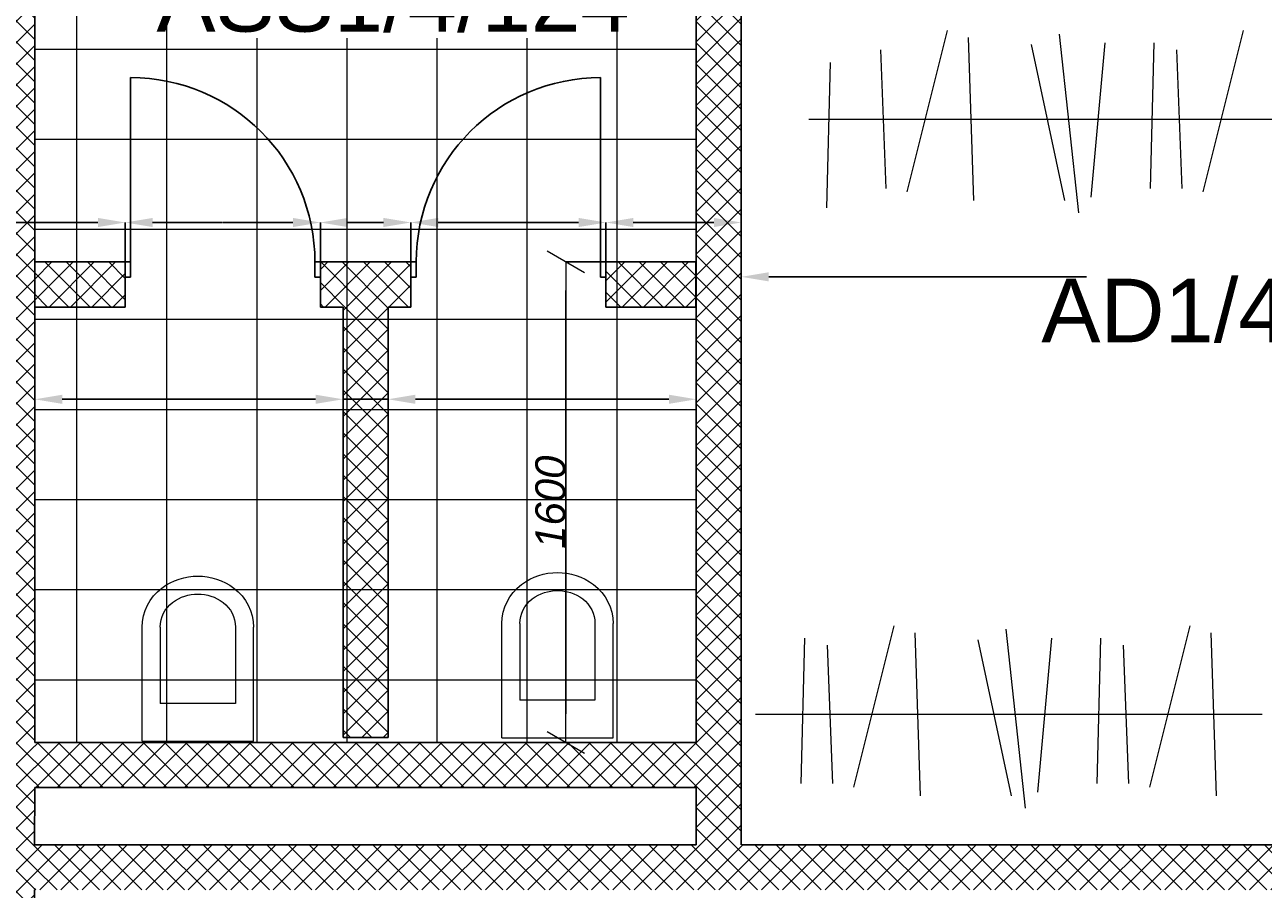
# Model space of a CAD drawing. Header units: millimetres. Extents: x -197461 to 862495, y -970068 to 63888.
# Tile 217 of 253: x -85674 to -81548, y -124725 to -121846. Entities that reach past the tile are written whole.
import ezdxf

# ---------------------------------------------------------------- set-up
doc = ezdxf.new("R2010")
doc.units = ezdxf.units.MM
doc.layers.get('0').update_dxf_attribs({"linetype": 'CONTINUOUS'})
doc.layers.get('Defpoints').update_dxf_attribs({"linetype": 'CONTINUOUS'})
for name, color, linetype in [('2D Drafting - General', 7, 'CONTINUOUS'), ('AR-Durvis', 7, 'CONTINUOUS'), ('AR-Hatch', 7, 'CONTINUOUS'), ('Ar-Izmeri', 7, 'CONTINUOUS'), ('Interior - Furniture', 7, 'CONTINUOUS'), ('Structural - Bearing', 7, 'CONTINUOUS'), ('UAS', 240, 'CONTINUOUS')]:
    doc.layers.add(name, color=color, linetype=linetype)
doc.styles.add('ARIAL', font='arialbd.ttf')
doc.styles.add('GENERATED_STYLE_3', font='ariali.ttf')
doc.dimstyles.new('GENERATED_STYLE__1', dxfattribs={"dimtxt": 0.18, "dimasz": 91.2, "dimexe": 0.18, "dimexo": 0.0625, "dimgap": 0.09, "dimtad": 0, "dimtih": 1, "dimtoh": 1, "dimdec": 4, "dimzin": 0, "dimdsep": 46, "dimtxsty": 'Standard', "dimcen": 0.09, "dimadec": 0, "dimazin": 0, "dimtfac": 1, "dimtdec": 4, "dimtmove": 0, "dimatfit": 3, "dimldrblk": 'ARROWHEAD_5', "dimfxl": 1, "dimtolj": 1, "dimtzin": 0, "dimarcsym": 0})
doc.dimstyles.new('GENERATED_STYLE__2', dxfattribs={"dimtxt": 100, "dimasz": 95, "dimexe": 0.18, "dimexo": 300, "dimgap": 0.09, "dimtad": 1, "dimdec": 0, "dimzin": 0, "dimdsep": 46, "dimtxsty": 'GENERATED_STYLE_3', "dimblk": 'ARROWHEAD_2', "dimblk1": 'ARROWHEAD_2', "dimblk2": 'ARROWHEAD_2', "dimcen": 0.09, "dimclrd": 39, "dimclre": 39, "dimclrt": 7, "dimadec": 0, "dimazin": 0, "dimtfac": 1, "dimtdec": 4, "dimtmove": 0, "dimatfit": 3, "dimfxl": 1, "dimtolj": 1, "dimtzin": 0, "dimarcsym": 0})
pattern_1 = [(45, (0, 0), (-35.355339, 35.355339), []), (135, (0, 0), (35.355339, 35.355339), [])]

# ---------------------------------------------------------------- blocks, each defined once
blk = doc.blocks.new('WALL_398', base_point=(583163.5, -126050.4))
at = {"layer": 'Structural - Bearing', "linetype": 'Continuous', "lineweight": 13}
h = blk.add_hatch(dxfattribs=at)
h.set_pattern_fill('GRID_5X5_DIAGONAL', color=253, style=0, pattern_type=2)
h.set_pattern_definition(pattern_1)
h.paths.add_polyline_path([(583163.5, -126050.4), (583163.7, -128949.8), (583313.7, -128949.8), (583313.5, -126050.4)], flags=0)
at = {"layer": 'Structural - Bearing', "linetype": 'Continuous'}
for p, q in [((583163.5, -126050.4), (583163.7, -128608.7)), ((583313.7, -128949.8), (583313.5, -126050.4)), ((583163.7, -128758.7), (583163.7, -128949.8))]:
    blk.add_line(p, q, dxfattribs=at)
blk = doc.blocks.new('WALL_404', base_point=(580760.7, -122799.8))
at = {"layer": 'Structural - Bearing', "linetype": 'Continuous', "lineweight": 13}
h = blk.add_hatch(dxfattribs=at)
h.set_pattern_fill('GRID_5X5_DIAGONAL', color=253, style=0, pattern_type=2)
h.set_pattern_definition(pattern_1)
h.paths.add_polyline_path([(580760.7, -122799.8), (580759.4, -129400.5), (580959.4, -129400.5), (580960.6, -122949.8)], flags=0)
at = {"layer": 'Structural - Bearing', "linetype": 'Continuous'}
for p, q in [((580760.7, -122799.8), (580759.4, -129400.5)), ((580959.9, -127008.9), (580960.6, -122949.8)), ((580959.6, -128608.7), (580959.9, -127158.9)), ((580959.5, -128949.8), (580959.6, -128758.7)), ((580959.4, -129400.5), (580959.5, -129099.8)), ((580759.4, -129400.5), (580959.4, -129400.5))]:
    blk.add_line(p, q, dxfattribs=at)
blk = doc.blocks.new('WALL_405', base_point=(580759.6, -128758.7))
at = {"layer": 'Structural - Bearing', "linetype": 'Continuous', "lineweight": 13}
h = blk.add_hatch(dxfattribs=at)
h.set_pattern_fill('GRID_5X5_DIAGONAL', color=253, style=0, pattern_type=2)
h.set_pattern_definition(pattern_1)
h.paths.add_polyline_path([(580959.6, -128758.7), (583163.7, -128758.7), (583163.7, -128608.7), (580959.6, -128608.7)], flags=0)
at = {"layer": 'Structural - Bearing', "linetype": 'Continuous'}
for p, q in [((583163.7, -128608.7), (580959.6, -128608.7)), ((580959.6, -128758.7), (583163.7, -128758.7))]:
    blk.add_line(p, q, dxfattribs=at)
blk = doc.blocks.new('D1 10_5')
at = {"layer": 'AR-Durvis', "linetype": 'Continuous'}
for p, q in [((307, 0), (307, 614)), ((-325, 0), (-362, 0)), ((-307, 0), (-325, 0)), ((-325, 0), (-325, -50)), ((-325, 0), (-325, -150)), ((-307, -50), (-307, 0)), ((325, 0), (307, 0)), ((307, 0), (307, -50)), ((325, 0), (362, 0)), ((325, -50), (325, 0)), ((325, 0), (325, -150)), ((-325, -50), (-307, -50)), ((307, -50), (325, -50)), ((-325, -150), (-362, -150)), ((325, -150), (362, -150))]:
    blk.add_line(p, q, dxfattribs=at)
blk.add_arc((307, 0), 614, 90, 180, dxfattribs=at)
blk = doc.blocks.new('D1 10_6')
at = {"layer": 'AR-Durvis', "linetype": 'Continuous'}
for p, q in [((307, 0), (307, 614)), ((-325, 0), (-362, 0)), ((-307, 0), (-325, 0)), ((-325, 0), (-325, -50)), ((-325, 0), (-325, -150)), ((-307, -50), (-307, 0)), ((325, 0), (307, 0)), ((307, 0), (307, -50)), ((325, 0), (362, 0)), ((325, -50), (325, 0)), ((325, 0), (325, -150)), ((-325, -50), (-307, -50)), ((307, -50), (325, -50)), ((-325, -150), (-362, -150)), ((325, -150), (362, -150))]:
    blk.add_line(p, q, dxfattribs=at)
blk.add_arc((307, 0), 614, 90, 180, dxfattribs=at)
blk = doc.blocks.new('WALL_406', base_point=(580759.9, -127158.9))
at = {"layer": 'Structural - Bearing', "linetype": 'Continuous', "lineweight": 13}
h = blk.add_hatch(dxfattribs=at)
h.set_pattern_fill('GRID_5X5_DIAGONAL', color=253, style=0, pattern_type=2)
h.set_pattern_definition(pattern_1)
h.paths.add_polyline_path([(580959.9, -127008.9), (580959.9, -127158.9), (581261.3, -127158.9), (581261.3, -127008.9)], flags=0)
h = blk.add_hatch(dxfattribs=at)
h.set_pattern_fill('GRID_5X5_DIAGONAL', color=253, style=0, pattern_type=2)
h.set_pattern_definition(pattern_1)
h.paths.add_polyline_path([(581911.3, -127008.9), (581911.3, -127158.9), (582212.7, -127158.9), (582212.7, -127008.9)], flags=0)
h = blk.add_hatch(dxfattribs=at)
h.set_pattern_fill('GRID_5X5_DIAGONAL', color=253, style=0, pattern_type=2)
h.set_pattern_definition(pattern_1)
h.paths.add_polyline_path([(582862.7, -127008.9), (582862.7, -127158.9), (583161.9, -127158.9), (583161.9, -127008.9)], flags=0)
at = {"layer": 'Structural - Bearing', "linetype": 'Continuous'}
for p, q in [((581261.3, -127008.9), (580959.9, -127008.9)), ((582212.7, -127008.9), (581911.3, -127008.9)), ((583161.9, -127008.9), (582862.7, -127008.9)), ((583161.9, -127158.9), (583161.9, -127008.9)), ((580959.9, -127158.9), (581261.3, -127158.9)), ((581911.3, -127158.9), (581986.7, -127158.9)), ((582136.7, -127158.9), (582212.7, -127158.9)), ((582862.7, -127158.9), (583161.9, -127158.9))]:
    blk.add_line(p, q, dxfattribs=at)
at = {"layer": 'AR-Durvis', "color": 21, "linetype": 'Continuous', "lineweight": 18, "xscale": -1}
blk.add_blockref('D1 10_6', (581586.3, -127008.9), dxfattribs=at)
at = {"layer": 'AR-Durvis', "color": 21, "linetype": 'Continuous', "lineweight": 18}
blk.add_blockref('D1 10_5', (582537.7, -127008.9), dxfattribs=at)
blk = doc.blocks.new('WALL_407', base_point=(582136.7, -128592.1))
at = {"layer": 'Structural - Bearing', "linetype": 'Continuous', "lineweight": 13}
h = blk.add_hatch(dxfattribs=at)
h.set_pattern_fill('GRID_5X5_DIAGONAL', color=253, style=0, pattern_type=2)
h.set_pattern_definition(pattern_1)
h.paths.add_polyline_path([(582136.7, -128592.1), (582136.7, -127158.9), (581986.7, -127158.9), (581986.7, -128592.1)], flags=0)
at = {"layer": 'Structural - Bearing', "linetype": 'Continuous'}
for p, q in [((581986.7, -127158.9), (581986.7, -128592.1)), ((582136.7, -128592.1), (582136.7, -127158.9)), ((581986.7, -128592.1), (582136.7, -128592.1))]:
    blk.add_line(p, q, dxfattribs=at)
blk = doc.blocks.new('WALL_408', base_point=(580759.5, -129099.8))
at = {"layer": 'Structural - Bearing', "linetype": 'Continuous', "lineweight": 13}
h = blk.add_hatch(dxfattribs=at)
h.set_pattern_fill('GRID_5X5_DIAGONAL', color=253, style=0, pattern_type=2)
h.set_pattern_definition(pattern_1)
h.paths.add_polyline_path([(580959.5, -128949.8), (580959.5, -129099.8), (585092.1, -129099.8), (585092.1, -128949.8)], flags=0)
at = {"layer": 'Structural - Bearing', "linetype": 'Continuous'}
for p, q in [((583163.7, -128949.8), (580959.5, -128949.8)), ((585092.1, -128949.8), (583313.7, -128949.8))]:
    blk.add_line(p, q, dxfattribs=at)
blk = doc.blocks.new('WC Wall Hung 01 10_2')
at = {"layer": 'Interior - Furniture', "color": 251, "linetype": 'Continuous', "lineweight": 20}
for p, q in [((0, 550), (0, 170)), ((0, 550), (370, 550)), ((370, 550), (370, 170)), ((60, 170), (60, 425)), ((310, 425), (60, 425)), ((310, 170), (310, 425))]:
    blk.add_line(p, q, dxfattribs=at)
for centre, radius, start, end in [((162.5, 170), 162.5, 180, 233.1301), ((162.5, 170), 102.5, 180, 233.1301), ((207.5, 170), 102.5, 306.8699, 0), ((207.5, 170), 162.5, 306.8699, 0), ((185, 200), 140, 233.1301, 306.8699), ((185, 200), 200, 233.1301, 306.8699)]:
    blk.add_arc(centre, radius, start, end, dxfattribs=at)
blk = doc.blocks.new('*D1026')
at = {"layer": 'Ar-Izmeri', "color": 0, "linetype": 'Continuous', "lineweight": -2, "transparency": 16777216}
for p, q in [((-83286.9, -123202.4), (-83286.9, -122685.6)), ((-83195.7, -122685.8), (-80862.9, -122685.8)), ((-78529, -122685.8), (-80861.9, -122685.8)), ((-78437.8, -123203), (-78437.8, -122685.6))]:
    blk.add_line(p, q, dxfattribs=at)
at = {"layer": 'Ar-Izmeri', "color": 0, "linetype": 'Continuous', "transparency": 16777216}
for points in [[(-83195.7, -122670.6), (-83195.7, -122701), (-83286.9, -122685.8)], [(-78529, -122670.6), (-78529, -122701), (-78437.8, -122685.8)]]:
    blk.add_solid(points, dxfattribs=at)
at = {"layer": 'Defpoints', "color": 0, "linetype": 'Continuous', "transparency": 16777216}
for p in [(-78437.8, -122685.8), (-83286.9, -123202.5), (-78437.8, -123203)]:
    blk.add_point(p, dxfattribs=at)
at = {"layer": 'Ar-Izmeri', "color": 0, "linetype": 'Continuous', "lineweight": 9, "transparency": 16777216, "insert": (-80862.4, -122685.8), "char_height": 0.18, "attachment_point": 5}
blk.add_mtext('\\A1;\\A1;4\xa0850', dxfattribs=at)
blk = doc.blocks.new('ARROWHEAD_5')
at = {"color": 0, "linetype": 'Continuous', "lineweight": 0}
blk.add_line((0, 0), (-1, 0), dxfattribs=at)
blk.add_solid([(-1, 0.2679), (0, 0), (-1, -0.2679), (-1, 0.2679)], dxfattribs=at)
blk = doc.blocks.new('*D1042')
at = {"layer": 'Ar-Izmeri', "color": 0, "linetype": 'Continuous', "lineweight": -2, "transparency": 16777216}
for p, q in [((-85640.5, -121727.6), (-85640.5, -123093.7)), ((-85549.3, -123093.5), (-85127.6, -123093.5)), ((-84705, -123093.5), (-85126.7, -123093.5)), ((-84613.8, -123502.9), (-84613.8, -123093.3))]:
    blk.add_line(p, q, dxfattribs=at)
at = {"layer": 'Ar-Izmeri', "color": 0, "linetype": 'Continuous', "transparency": 16777216}
for points in [[(-85549.3, -123078.3), (-85549.3, -123108.7), (-85640.5, -123093.5)], [(-84705, -123078.3), (-84705, -123108.7), (-84613.8, -123093.5)]]:
    blk.add_solid(points, dxfattribs=at)
at = {"layer": 'Defpoints', "color": 0, "linetype": 'Continuous', "transparency": 16777216}
for p in [(-85640.5, -121727.6), (-84613.8, -123093.5), (-84613.8, -123502.9)]:
    blk.add_point(p, dxfattribs=at)
at = {"layer": 'Ar-Izmeri', "color": 0, "linetype": 'Continuous', "lineweight": 9, "transparency": 16777216, "insert": (-85127.1, -123093.5), "char_height": 0.18, "attachment_point": 5}
blk.add_mtext('\\A1;\\A1;1\xa0020', dxfattribs=at)
blk = doc.blocks.new('*D1043')
at = {"layer": 'Ar-Izmeri', "color": 0, "linetype": 'Continuous', "lineweight": -2, "transparency": 16777216}
for p, q in [((-84705, -123093.5), (-84796.2, -123093.5)), ((-84613.8, -123502.9), (-84613.8, -123093.3)), ((-84613.8, -123093.5), (-84539.4, -123093.5)), ((-84463.8, -123093.5), (-84538.2, -123093.5)), ((-84463.8, -123502.9), (-84463.8, -123093.3)), ((-84372.6, -123093.5), (-84281.4, -123093.5))]:
    blk.add_line(p, q, dxfattribs=at)
at = {"layer": 'Ar-Izmeri', "color": 0, "linetype": 'Continuous', "transparency": 16777216}
for points in [[(-84705, -123078.3), (-84705, -123108.7), (-84613.8, -123093.5)], [(-84372.6, -123078.3), (-84372.6, -123108.7), (-84463.8, -123093.5)]]:
    blk.add_solid(points, dxfattribs=at)
at = {"layer": 'Defpoints', "color": 0, "linetype": 'Continuous', "transparency": 16777216}
for p in [(-84463.8, -123093.5), (-84613.8, -123502.9), (-84463.8, -123502.9)]:
    blk.add_point(p, dxfattribs=at)
at = {"layer": 'Ar-Izmeri', "color": 0, "linetype": 'Continuous', "lineweight": 9, "transparency": 16777216, "insert": (-84538.8, -123093.5), "char_height": 0.18, "attachment_point": 5}
blk.add_mtext('\\A1;150.0000', dxfattribs=at)
blk = doc.blocks.new('*D1044')
at = {"layer": 'Ar-Izmeri', "color": 0, "linetype": 'Continuous', "lineweight": -2, "transparency": 16777216}
for p, q in [((-84463.8, -123502.9), (-84463.8, -123093.3)), ((-84372.6, -123093.5), (-83950.8, -123093.5)), ((-83528.1, -123093.5), (-83949.9, -123093.5)), ((-83436.9, -123202.5), (-83436.9, -123093.3))]:
    blk.add_line(p, q, dxfattribs=at)
at = {"layer": 'Ar-Izmeri', "color": 0, "linetype": 'Continuous', "transparency": 16777216}
for points in [[(-84372.6, -123078.3), (-84372.6, -123108.7), (-84463.8, -123093.5)], [(-83528.1, -123078.3), (-83528.1, -123108.7), (-83436.9, -123093.5)]]:
    blk.add_solid(points, dxfattribs=at)
at = {"layer": 'Defpoints', "color": 0, "linetype": 'Continuous', "transparency": 16777216}
for p in [(-83436.9, -123093.5), (-83436.9, -123202.5), (-84463.8, -123502.9)]:
    blk.add_point(p, dxfattribs=at)
at = {"layer": 'Ar-Izmeri', "color": 0, "linetype": 'Continuous', "lineweight": 9, "transparency": 16777216, "insert": (-83950.4, -123093.5), "char_height": 0.18, "attachment_point": 5}
blk.add_mtext('\\A1;\\A1;1\xa0020', dxfattribs=at)
blk = doc.blocks.new('*D1045')
at = {"layer": 'Ar-Izmeri', "color": 0, "linetype": 'Continuous', "lineweight": -2, "transparency": 16777216}
for p, q in [((-85840.5, -121727.6), (-85840.5, -122504.9)), ((-85749.3, -122504.8), (-85590.1, -122504.8)), ((-85430.4, -122504.8), (-85589.5, -122504.8)), ((-85339.2, -122636.3), (-85339.2, -122504.6))]:
    blk.add_line(p, q, dxfattribs=at)
at = {"layer": 'Ar-Izmeri', "color": 0, "linetype": 'Continuous', "transparency": 16777216}
for points in [[(-85749.3, -122489.6), (-85749.3, -122520), (-85840.5, -122504.8)], [(-85430.4, -122489.6), (-85430.4, -122520), (-85339.2, -122504.8)]]:
    blk.add_solid(points, dxfattribs=at)
at = {"layer": 'Defpoints', "color": 0, "linetype": 'Continuous', "transparency": 16777216}
for p in [(-85840.5, -121727.5), (-85339.2, -122504.8), (-85339.2, -122636.3)]:
    blk.add_point(p, dxfattribs=at)
at = {"layer": 'Ar-Izmeri', "color": 0, "linetype": 'Continuous', "lineweight": 9, "transparency": 16777216, "insert": (-85589.8, -122504.8), "char_height": 0.18, "attachment_point": 5}
blk.add_mtext('\\A1;\\A1;300', dxfattribs=at)
blk = doc.blocks.new('*D1046')
at = {"layer": 'Ar-Izmeri', "color": 0, "linetype": 'Continuous', "lineweight": -2, "transparency": 16777216}
for p, q in [((-85339.2, -122636.3), (-85339.2, -122504.6)), ((-85248, -122504.8), (-85014.8, -122504.8)), ((-84780.4, -122504.8), (-85013.5, -122504.8)), ((-84689.2, -122636.3), (-84689.2, -122504.6))]:
    blk.add_line(p, q, dxfattribs=at)
at = {"layer": 'Ar-Izmeri', "color": 0, "linetype": 'Continuous', "transparency": 16777216}
for points in [[(-85248, -122489.6), (-85248, -122520), (-85339.2, -122504.8)], [(-84780.4, -122489.6), (-84780.4, -122520), (-84689.2, -122504.8)]]:
    blk.add_solid(points, dxfattribs=at)
at = {"layer": 'Defpoints', "color": 0, "linetype": 'Continuous', "transparency": 16777216}
for p in [(-84689.2, -122504.8), (-85339.2, -122636.3), (-84689.2, -122636.3)]:
    blk.add_point(p, dxfattribs=at)
at = {"layer": 'Ar-Izmeri', "color": 0, "linetype": 'Continuous', "lineweight": 9, "transparency": 16777216, "insert": (-85014.2, -122504.8), "char_height": 0.18, "attachment_point": 5}
blk.add_mtext('\\A1;650.0000', dxfattribs=at)
blk = doc.blocks.new('*D1047')
at = {"layer": 'Ar-Izmeri', "color": 0, "linetype": 'Continuous', "lineweight": -2, "transparency": 16777216}
for p, q in [((-84689.2, -122636.3), (-84689.2, -122504.6)), ((-84598, -122504.8), (-84538.8, -122504.8)), ((-84479.1, -122504.8), (-84538.2, -122504.8)), ((-84387.9, -122636.3), (-84387.9, -122504.6))]:
    blk.add_line(p, q, dxfattribs=at)
at = {"layer": 'Ar-Izmeri', "color": 0, "linetype": 'Continuous', "transparency": 16777216}
for points in [[(-84598, -122489.6), (-84598, -122520), (-84689.2, -122504.8)], [(-84479.1, -122489.6), (-84479.1, -122520), (-84387.9, -122504.8)]]:
    blk.add_solid(points, dxfattribs=at)
at = {"layer": 'Defpoints', "color": 0, "linetype": 'Continuous', "transparency": 16777216}
for p in [(-84387.9, -122504.8), (-84689.2, -122636.3), (-84387.9, -122636.3)]:
    blk.add_point(p, dxfattribs=at)
at = {"layer": 'Ar-Izmeri', "color": 0, "linetype": 'Continuous', "lineweight": 9, "transparency": 16777216, "insert": (-84538.5, -122504.8), "char_height": 0.18, "attachment_point": 5}
blk.add_mtext('\\A1;\\A1;300', dxfattribs=at)
blk = doc.blocks.new('*D1048')
at = {"layer": 'Ar-Izmeri', "color": 0, "linetype": 'Continuous', "lineweight": -2, "transparency": 16777216}
for p, q in [((-84387.9, -122636.3), (-84387.9, -122504.6)), ((-84296.7, -122504.8), (-84063.5, -122504.8)), ((-83829.1, -122504.8), (-84062.2, -122504.8)), ((-83737.9, -122636.3), (-83737.9, -122504.6))]:
    blk.add_line(p, q, dxfattribs=at)
at = {"layer": 'Ar-Izmeri', "color": 0, "linetype": 'Continuous', "transparency": 16777216}
for points in [[(-84296.7, -122489.6), (-84296.7, -122520), (-84387.9, -122504.8)], [(-83829.1, -122489.6), (-83829.1, -122520), (-83737.9, -122504.8)]]:
    blk.add_solid(points, dxfattribs=at)
at = {"layer": 'Defpoints', "color": 0, "linetype": 'Continuous', "transparency": 16777216}
for p in [(-83737.9, -122504.8), (-84387.9, -122636.3), (-83737.9, -122636.3)]:
    blk.add_point(p, dxfattribs=at)
at = {"layer": 'Ar-Izmeri', "color": 0, "linetype": 'Continuous', "lineweight": 9, "transparency": 16777216, "insert": (-84062.9, -122504.8), "char_height": 0.18, "attachment_point": 5}
blk.add_mtext('\\A1;650.0000', dxfattribs=at)
blk = doc.blocks.new('*D1049')
at = {"layer": 'Ar-Izmeri', "color": 0, "linetype": 'Continuous', "lineweight": -2, "transparency": 16777216}
for p, q in [((-83737.9, -122636.3), (-83737.9, -122504.6)), ((-83646.7, -122504.8), (-83512.7, -122504.8)), ((-83378.1, -122504.8), (-83512.1, -122504.8)), ((-83286.9, -123202.4), (-83286.9, -122504.6))]:
    blk.add_line(p, q, dxfattribs=at)
at = {"layer": 'Ar-Izmeri', "color": 0, "linetype": 'Continuous', "transparency": 16777216}
for points in [[(-83646.7, -122489.6), (-83646.7, -122520), (-83737.9, -122504.8)], [(-83378.1, -122489.6), (-83378.1, -122520), (-83286.9, -122504.8)]]:
    blk.add_solid(points, dxfattribs=at)
at = {"layer": 'Defpoints', "color": 0, "linetype": 'Continuous', "transparency": 16777216}
for p in [(-83286.9, -122504.8), (-83737.9, -122636.3), (-83286.9, -123202.5)]:
    blk.add_point(p, dxfattribs=at)
at = {"layer": 'Ar-Izmeri', "color": 0, "linetype": 'Continuous', "lineweight": 9, "transparency": 16777216, "insert": (-83512.4, -122504.8), "char_height": 0.18, "attachment_point": 5}
blk.add_mtext('\\A1;\\A1;300', dxfattribs=at)
blk = doc.blocks.new('ARROWHEAD_2')
at = {"color": 0, "linetype": 'Continuous', "lineweight": 0}
for p, q in [((-0.378, -0.655), (0.378, 0.655)), ((0, 0), (-1, 0))]:
    blk.add_line(p, q, dxfattribs=at)
blk = doc.blocks.new('*D1061')
at = {"layer": 'Ar-Izmeri', "color": 39, "linetype": 'Continuous', "lineweight": -2, "transparency": 16777216}
for p, q in [((-83738.6, -122636.3), (-83871.5, -122636.3)), ((-83871.3, -124141.1), (-83871.3, -122731.3)), ((-84338.9, -124236.1), (-83871.1, -124236.1))]:
    blk.add_line(p, q, dxfattribs=at)
at = {"layer": 'Defpoints', "color": 0, "linetype": 'Continuous', "transparency": 16777216}
for p in [(-83871.3, -122636.3), (-83438.6, -122636.3), (-84638.9, -124236.1)]:
    blk.add_point(p, dxfattribs=at)
at = {"layer": 'Ar-Izmeri', "color": 39, "linetype": 'Continuous', "lineweight": -2, "transparency": 16777216, "xscale": 95, "yscale": 95, "zscale": 95}
for p, rotation in [((-83871.3, -122636.3), 90), ((-83871.3, -124236.1), 270)]:
    blk.add_blockref('ARROWHEAD_2', p, dxfattribs=dict(at, rotation=rotation))
at = {"layer": 'Ar-Izmeri', "color": 7, "linetype": 'Continuous', "lineweight": 9, "transparency": 16777216, "insert": (-83922.4, -123436.2), "char_height": 100, "attachment_point": 5, "rotation": 90, "style": 'GENERATED_STYLE_3'}
blk.add_mtext('\\A1;1600', dxfattribs=at)

msp = doc.modelspace()

# ---------------------------------------------------------------- hatches: boundary and pattern name
at = {"layer": 'AR-Hatch', "linetype": 'Continuous', "lineweight": 13, "true_color": 0x636466}
h = msp.add_hatch(dxfattribs=at)
h.set_pattern_fill('GRID_30X30', color=251, style=0, pattern_type=2)
h.set_pattern_definition([(0, (-666600.5, 4372.6), (0, 300), []), (90, (-666600.5, 4372.6), (-300, 0), [])])
h.paths.add_polyline_path([(-81884.55997, -118557.17224), (-84439.83438, -118557.17224), (-84439.83438, -118807.17224), (-84837.27004, -118807.17224), (-84837.27004, -118627.17096), (-84837.27004, -118580.16833), (-85639.83438, -118580.16833), (-85639.83438, -118627.17096), (-85639.83438, -124236.13586), (-85187.79633, -124236.13586), (-83437.06982, -124236.13586), (-83437.06982, -121677.17096), (-81884.55997, -121677.17096)], flags=0)
h.paths.add_polyline_path([(-84837.27004, -121807.17224), (-84837.27004, -121407.17224), (-84437.79633, -121407.17224), (-84437.79633, -121807.17224)], flags=0)

# ---------------------------------------------------------------- linework, layer by layer
at = {"layer": '2D Drafting - General', "color": 251, "linetype": 'Continuous', "lineweight": 20, "true_color": 0x636466}
for p, q in [((-82600.94723, -121865.75802), (-82735.20008, -122402.7694)), ((-81614.97249, -121865.75802), (-81749.22534, -122402.7694)), ((-82530.90227, -121889.10634), (-82513.39103, -122431.9548)), ((-82321.2592, -121912.45466), (-82210.35468, -122431.9548)), ((-82227.86592, -121877.43218), (-82163.65804, -122472.81436)), ((-82076.10183, -121906.61758), (-82122.79847, -122420.28064)), ((-81912.66359, -121906.61758), (-81924.33775, -122391.09524)), ((-82822.75628, -121929.9659), (-82805.24504, -122391.09524)), ((-81836.78154, -121929.9659), (-81819.2703, -122391.09524)), ((-82991.41279, -121971.64869), (-83003.08695, -122456.12635)), ((-83062.07657, -122160.53057), (-81384.89033, -122160.53057)), ((-82778.8707, -123847.60732), (-82913.12354, -124384.6187)), ((-81792.89596, -123847.60732), (-81927.14881, -124384.6187)), ((-83076.56179, -123888.46688), (-83088.23595, -124372.94454)), ((-82708.82574, -123870.95564), (-82691.3145, -124413.8041)), ((-82499.18267, -123894.30396), (-82388.27815, -124413.8041)), ((-82405.78939, -123859.28148), (-82341.5815, -124454.66366)), ((-82254.0253, -123888.46688), (-82300.72194, -124402.12994)), ((-82090.58705, -123888.46688), (-82102.26121, -124372.94454)), ((-81722.851, -123870.95564), (-81705.33976, -124413.8041)), ((-83000.67975, -123911.8152), (-82983.16851, -124372.94454)), ((-82014.70501, -123911.8152), (-81997.19377, -124372.94454)), ((-83240.00004, -124142.37987), (-81551.53632, -124142.37987))]:
    msp.add_line(p, q, dxfattribs=at)

# ---------------------------------------------------------------- block references
at = {"layer": 'Interior - Furniture', "color": 251, "linetype": 'Continuous', "lineweight": 20, "true_color": 0x636466, "xscale": -1, "rotation": 180}
for p in [(-85282.45163, -123681.92731), (-84084.33126, -123670.27317)]:
    msp.add_blockref('WC Wall Hung 01 10_2', p, dxfattribs=at)
at = {"layer": 'Structural - Bearing', "color": 251, "true_color": 0x636466}
for name, p in [('WALL_404', (-85839.83438, -118427.17096)), ('WALL_398', (-83437.0484, -121677.79658)), ('WALL_406', (-85840.65284, -122786.31639)), ('WALL_407', (-84463.8056, -124219.5419)), ('WALL_405', (-85840.95321, -124386.13586)), ('WALL_408', (-85841.01726, -124727.22942))]:
    msp.add_blockref(name, p, dxfattribs=at)

# ---------------------------------------------------------------- dimensions: what is measured, and where the dimension line sits
at = {"layer": 'Ar-Izmeri', "color": 251, "linetype": 'Continuous', "lineweight": 9, "true_color": 0x636466}
for base, p1, p2, text, picture, middle in [((-85339.15957, -122504.76026), (-85840.45404, -121727.53832), (-85339.15957, -122636.31639), '\\A1;300', '*D1045', (-85589.80681, -122504.76026)), ((-84613.8056, -123093.52736), (-85640.45405, -121727.57588), (-84613.8056, -123502.92914), '\\A1;1\xa0020', '*D1042', (-85127.12982, -123093.52736)), ((-84387.8507, -122504.76026), (-84689.15957, -122636.31639), (-84387.8507, -122636.31639), '\\A1;300', '*D1047', (-84538.50513, -122504.76026)), ((-83286.92938, -122504.76026), (-83737.8507, -122636.31639), (-83286.92938, -123202.50129), '\\A1;300', '*D1049', (-83512.39004, -122504.76026)), ((-78437.78546, -122685.80648), (-83286.92938, -123202.50129), (-78437.78546, -123203.013), '\\A1;4\xa0850', '*D1026', (-80862.35742, -122685.80648)), ((-83436.92937, -123093.52736), (-84463.8056, -123502.92914), (-83436.92937, -123202.513), '\\A1;1\xa0020', '*D1044', (-83950.36749, -123093.52736))]:
    dim = msp.add_linear_dim(base=base, p1=p1, p2=p2, text=text, dimstyle='GENERATED_STYLE__1', dxfattribs=at)
    dim.commit()
    dim.dimension.update_dxf_attribs({"geometry": picture, "text_midpoint": middle})
for base, p1, p2, picture, middle in [((-84689.15957, -122504.76026), (-85339.15957, -122636.31639), (-84689.15957, -122636.31639), '*D1046', (-85014.15957, -122504.76026)), ((-83737.8507, -122504.76026), (-84387.8507, -122636.31639), (-83737.8507, -122636.31639), '*D1048', (-84062.8507, -122504.76026)), ((-84463.8056, -123093.52736), (-84613.8056, -123502.92914), (-84463.8056, -123502.92914), '*D1043', (-84538.8056, -123093.52736))]:
    dim = msp.add_linear_dim(base=base, p1=p1, p2=p2, dimstyle='GENERATED_STYLE__1', dxfattribs=at)
    dim.commit()
    dim.dimension.update_dxf_attribs({"geometry": picture, "text_midpoint": middle})
dim = msp.add_linear_dim(base=(-83871.28766, -122636.31639), p1=(-84638.89629, -124236.13586), p2=(-83438.57646, -122636.31639), angle=90, dimstyle='GENERATED_STYLE__2', dxfattribs=at)
dim.commit()
dim.dimension.update_dxf_attribs({"geometry": '*D1061', "text_midpoint": (-83922.43496, -123436.22612)})

# ---------------------------------------------------------------- next in the draw order: texts
at = {"layer": 'UAS', "color": 251, "linetype": 'Continuous', "lineweight": 20, "true_color": 0x636466, "char_height": 211.4384766, "width": 1051.7117129, "attachment_point": 5, "style": 'ARIAL', "bg_fill": 3, "box_fill_scale": 1.1, "bg_fill_color": 256, "bg_fill_transparency": 0}
for s, insert in [('\\A1;{\\fArial|b0|i0|c186|p34;\\C1;ASS1/4/124}', (-84447.11645, -121765.02953)), ('\\A1;{\\fArial|b0|i0|c186|p34;\\C1;AD1/4/122}', (-81589.59015, -122799.22873))]:
    msp.add_mtext(s, dxfattribs=dict(at, insert=insert))

doc.saveas('drawing.dxf')
